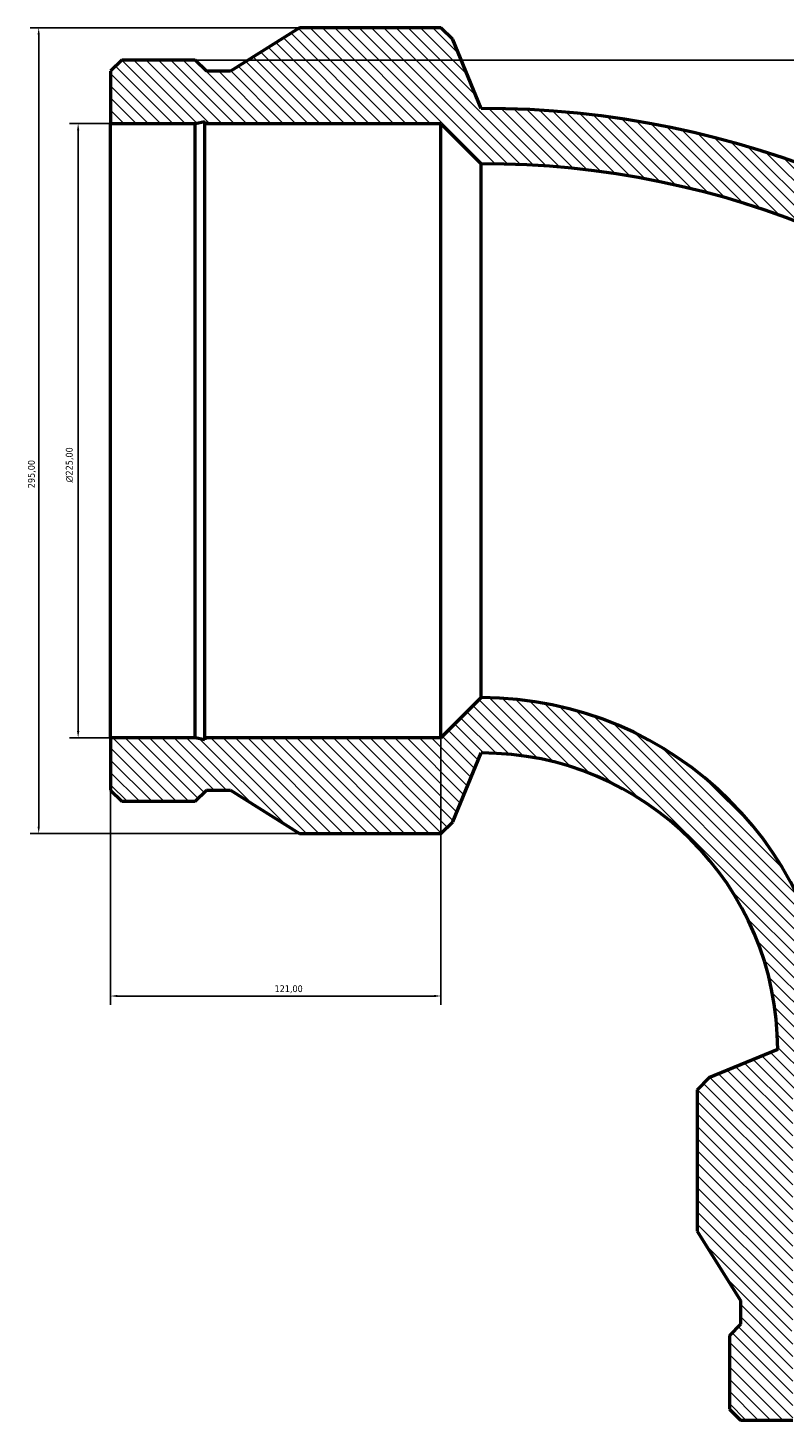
# Model space of a CAD drawing. Header units: millimetres. Extents: x -682 to 1610, y -427 to 1333.
# Tile 2 of 7: x -682 to -405, y 823 to 1333. Entities that reach past the tile are written whole.
import ezdxf

# ---------------------------------------------------------------- set-up
doc = ezdxf.new("R2010")
doc.units = ezdxf.units.MM
for name, color, linetype, lineweight in [('Dimension (ISO)', 7, 'Continuous', 25), ('Hatch (ISO)', 7, 'Continuous', 18), ('Visible (ISO)', 7, 'Continuous', 50)]:
    doc.layers.add(name, color=color, linetype=linetype, lineweight=lineweight)
doc.styles.add('Note Text (ISO)', font='tahoma.ttf')
doc.dimstyles.new('Default (ISO)', dxfattribs={"dimtxt": 2.5, "dimasz": 2.5, "dimexe": 3.175, "dimexo": 0, "dimgap": 0.762, "dimtad": 1, "dimrnd": 1e-08, "dimzin": 0, "dimtxsty": 'Note Text (ISO)', "dimcen": 0.09, "dimdle": 10, "dimclrd": 256, "dimclre": 256, "dimclrt": 232, "dimazin": 0, "dimtfac": 1.40208, "dimtmove": 0, "dimatfit": 3, "dimfxl": 1, "dimtolj": 1, "dimtzin": 0, "dimlwd": -1, "dimlwe": -1, "dimarcsym": 0})

# ---------------------------------------------------------------- blocks, each defined once
blk = doc.blocks.new('*D7')
at = {"layer": 'Defpoints', "color": 0, "transparency": 16777216}
for p in [(-620.78, 1321.24), (-177, 823.24), (-46.52, 823.24)]:
    blk.add_point(p, dxfattribs=at)
at = {"layer": 'Dimension (ISO)', "transparency": 16777216}
for p, q in [((-620.78, 1321.24), (-43.35, 1321.24)), ((-46.52, 1318.74), (-46.52, 825.74)), ((-177, 823.24), (-43.35, 823.24))]:
    blk.add_line(p, q, dxfattribs=at)
for points in [[(-46.94, 1318.74), (-46.1, 1318.74), (-46.52, 1321.24)], [(-46.94, 825.74), (-46.1, 825.74), (-46.52, 823.24)]]:
    blk.add_solid(points, dxfattribs=at)
at = {"layer": 'Dimension (ISO)', "color": 232, "true_color": 0xca0064, "transparency": 16777216, "insert": (-50.46, 1041.13), "char_height": 2.5, "attachment_point": 1, "rotation": 90, "style": 'Note Text (ISO)'}
blk.add_mtext('\\A1;498,00', dxfattribs=at)
blk = doc.blocks.new('*D8')
at = {"layer": 'Defpoints', "color": 0, "transparency": 16777216}
for p in [(-651.8, 1298.04), (-663.68, 1073.04), (-651.8, 1073.04)]:
    blk.add_point(p, dxfattribs=at)
at = {"layer": 'Dimension (ISO)', "transparency": 16777216}
for p, q in [((-651.8, 1298.04), (-666.86, 1298.04)), ((-663.68, 1295.54), (-663.68, 1075.54)), ((-651.8, 1073.04), (-666.86, 1073.04))]:
    blk.add_line(p, q, dxfattribs=at)
for points in [[(-664.1, 1295.54), (-663.26, 1295.54), (-663.68, 1298.04)], [(-664.1, 1075.54), (-663.26, 1075.54), (-663.68, 1073.04)]]:
    blk.add_solid(points, dxfattribs=at)
at = {"layer": 'Dimension (ISO)', "color": 232, "true_color": 0xca0064, "transparency": 16777216, "insert": (-668.2, 1166.55), "char_height": 2.5, "attachment_point": 1, "rotation": 90, "style": 'Note Text (ISO)'}
blk.add_mtext('\\A1;\\fAIGDT|b0|i0;\\H2.5000;\\ln\\fTahoma|b0|i0;\\H2.5000;225,00', dxfattribs=at)
blk = doc.blocks.new('*D9')
at = {"layer": 'Defpoints', "color": 0, "transparency": 16777216}
for p in [(-582.6, 1333.04), (-678.12, 1038.04), (-582.6, 1038.04)]:
    blk.add_point(p, dxfattribs=at)
at = {"layer": 'Dimension (ISO)', "transparency": 16777216}
for p, q in [((-582.6, 1333.04), (-681.3, 1333.04)), ((-678.12, 1330.54), (-678.12, 1040.54)), ((-582.6, 1038.04), (-681.3, 1038.04))]:
    blk.add_line(p, q, dxfattribs=at)
for points in [[(-678.54, 1330.54), (-677.71, 1330.54), (-678.12, 1333.04)], [(-678.54, 1040.54), (-677.71, 1040.54), (-678.12, 1038.04)]]:
    blk.add_solid(points, dxfattribs=at)
at = {"layer": 'Dimension (ISO)', "color": 232, "true_color": 0xca0064, "transparency": 16777216, "insert": (-682.06, 1164.49), "char_height": 2.5, "attachment_point": 1, "rotation": 90, "style": 'Note Text (ISO)'}
blk.add_mtext('\\A1;295,00', dxfattribs=at)
blk = doc.blocks.new('*D10')
at = {"layer": 'Defpoints', "color": 0, "transparency": 16777216}
for p in [(-651.8, 1073.04), (-530.8, 1073.04), (-530.8, 978.54)]:
    blk.add_point(p, dxfattribs=at)
at = {"layer": 'Dimension (ISO)', "transparency": 16777216}
for p, q in [((-651.8, 1073.04), (-651.8, 975.37)), ((-530.8, 1073.04), (-530.8, 975.37)), ((-649.3, 978.54), (-533.3, 978.54))]:
    blk.add_line(p, q, dxfattribs=at)
for points in [[(-649.3, 978.96), (-649.3, 978.13), (-651.8, 978.54)], [(-533.3, 978.96), (-533.3, 978.13), (-530.8, 978.54)]]:
    blk.add_solid(points, dxfattribs=at)
at = {"layer": 'Dimension (ISO)', "color": 232, "true_color": 0xca0064, "transparency": 16777216, "insert": (-591.75, 982.48), "char_height": 2.5, "attachment_point": 1, "style": 'Note Text (ISO)'}
blk.add_mtext('\\A1;121,00', dxfattribs=at)

msp = doc.modelspace()

# ---------------------------------------------------------------- hatches: boundary and pattern name
at = {"layer": 'Hatch (ISO)'}
h = msp.add_hatch(dxfattribs=at)
h.set_pattern_fill('ANSI31', color=256, scale=25.4, angle=90, style=0)
h.set_pattern_definition([(135, (0, 0), (-2.245064, -2.245064), [])])
edge = h.paths.add_edge_path()
edge.add_line((-421.124, 823.242), (-401.995, 823.242))
edge.add_line((-401.995, 823.242), (-401.995, 854.261))
edge.add_line((-401.995, 854.261), (-402.745, 857.787))
edge.add_line((-402.745, 857.787), (-401.995, 857.787))
edge.add_line((-401.995, 857.787), (-401.995, 944.242))
edge.add_line((-401.995, 944.242), (-387.245, 958.992))
edge.add_ellipse((-516.045, 958.992), major_axis=(128.8, 0), ratio=1, start_angle=0, end_angle=90)
edge.add_line((-516.045, 1087.792), (-530.795, 1073.042))
edge.add_line((-530.795, 1073.042), (-617.25, 1073.042))
edge.add_line((-617.25, 1073.042), (-617.25, 1072.293))
edge.add_line((-617.25, 1072.293), (-620.776, 1073.042))
edge.add_line((-620.776, 1073.042), (-651.795, 1073.042))
edge.add_line((-651.795, 1073.042), (-651.795, 1053.913))
edge.add_line((-651.795, 1053.913), (-647.724, 1049.842))
edge.add_line((-647.724, 1049.842), (-620.776, 1049.842))
edge.add_line((-620.776, 1049.842), (-616.705, 1053.913))
edge.add_line((-616.705, 1053.913), (-607.933, 1053.913))
edge.add_line((-607.933, 1053.913), (-582.595, 1038.042))
edge.add_line((-582.595, 1038.042), (-530.795, 1038.042))
edge.add_line((-530.795, 1038.042), (-526.475, 1042.362))
edge.add_line((-526.475, 1042.362), (-516.045, 1067.542))
edge.add_ellipse((-516.045, 958.992), major_axis=(0, 108.55), ratio=1, start_angle=270, end_angle=360, ccw=False)
edge.add_line((-407.495, 958.992), (-432.675, 948.562))
edge.add_line((-432.675, 948.562), (-436.995, 944.242))
edge.add_line((-436.995, 944.242), (-436.995, 892.442))
edge.add_line((-436.995, 892.442), (-421.124, 867.104))
edge.add_line((-421.124, 867.104), (-421.124, 858.332))
edge.add_line((-421.124, 858.332), (-425.195, 854.261))
edge.add_line((-425.195, 854.261), (-425.195, 827.313))
edge.add_line((-425.195, 827.313), (-421.124, 823.242))
edge = h.paths.add_edge_path()
edge.add_line((-176.995, 823.242), (-157.866, 823.242))
edge.add_line((-157.866, 823.242), (-153.795, 827.313))
edge.add_line((-153.795, 827.313), (-153.795, 854.261))
edge.add_line((-153.795, 854.261), (-157.866, 858.332))
edge.add_line((-157.866, 858.332), (-157.866, 867.104))
edge.add_line((-157.866, 867.104), (-141.995, 892.442))
edge.add_line((-141.995, 892.442), (-141.995, 944.242))
edge.add_line((-141.995, 944.242), (-146.315, 948.562))
edge.add_line((-146.315, 948.562), (-171.495, 958.992))
edge.add_ellipse((-516.045, 958.992), major_axis=(344.55, 0), ratio=1, start_angle=0, end_angle=90)
edge.add_line((-516.045, 1303.542), (-526.475, 1328.722))
edge.add_line((-526.475, 1328.722), (-530.795, 1333.042))
edge.add_line((-530.795, 1333.042), (-582.595, 1333.042))
edge.add_line((-582.595, 1333.042), (-607.933, 1317.171))
edge.add_line((-607.933, 1317.171), (-616.705, 1317.171))
edge.add_line((-616.705, 1317.171), (-620.776, 1321.242))
edge.add_line((-620.776, 1321.242), (-647.724, 1321.242))
edge.add_line((-647.724, 1321.242), (-651.795, 1317.171))
edge.add_line((-651.795, 1317.171), (-651.795, 1298.042))
edge.add_line((-651.795, 1298.042), (-620.776, 1298.042))
edge.add_line((-620.776, 1298.042), (-617.25, 1298.791))
edge.add_line((-617.25, 1298.791), (-617.25, 1298.042))
edge.add_line((-617.25, 1298.042), (-530.795, 1298.042))
edge.add_line((-530.795, 1298.042), (-516.045, 1283.292))
edge.add_ellipse((-516.045, 958.992), major_axis=(0, 324.3), ratio=1, start_angle=270, end_angle=360, ccw=False)
edge.add_line((-191.745, 958.992), (-176.995, 944.242))
edge.add_line((-176.995, 944.242), (-176.995, 857.787))
edge.add_line((-176.995, 857.787), (-176.246, 857.787))
edge.add_line((-176.246, 857.787), (-176.995, 854.261))
edge.add_line((-176.995, 854.261), (-176.995, 823.242))

# ---------------------------------------------------------------- linework, layer by layer
at = {"layer": 'Visible (ISO)'}
for p, q in [((-582.595, 1333.042), (-607.933, 1317.171)), ((-530.795, 1333.042), (-582.595, 1333.042)), ((-526.475, 1328.722), (-530.795, 1333.042)), ((-516.045, 1303.542), (-526.475, 1328.722)), ((-647.724, 1321.242), (-651.795, 1317.171)), ((-620.776, 1321.242), (-647.724, 1321.242)), ((-616.705, 1317.171), (-620.776, 1321.242)), ((-651.795, 1317.171), (-651.795, 1298.042)), ((-607.933, 1317.171), (-616.705, 1317.171)), ((-651.795, 1298.042), (-620.776, 1298.042)), ((-651.795, 1073.042), (-651.795, 1298.042)), ((-620.776, 1298.042), (-617.25, 1298.791)), ((-620.776, 1073.042), (-620.776, 1298.042)), ((-617.25, 1298.791), (-617.25, 1298.042)), ((-617.25, 1298.042), (-530.795, 1298.042)), ((-617.25, 1073.042), (-617.25, 1298.042)), ((-530.795, 1298.042), (-516.045, 1283.292)), ((-530.795, 1073.042), (-530.795, 1298.042)), ((-516.045, 1087.792), (-516.045, 1283.292)), ((-516.045, 1087.792), (-530.795, 1073.042)), ((-620.776, 1073.042), (-651.795, 1073.042)), ((-651.795, 1073.042), (-651.795, 1053.913)), ((-617.25, 1072.293), (-620.776, 1073.042)), ((-530.795, 1073.042), (-617.25, 1073.042)), ((-617.25, 1073.042), (-617.25, 1072.293)), ((-526.475, 1042.362), (-516.045, 1067.542)), ((-651.795, 1053.913), (-647.724, 1049.842)), ((-620.776, 1049.842), (-616.705, 1053.913)), ((-616.705, 1053.913), (-607.933, 1053.913)), ((-607.933, 1053.913), (-582.595, 1038.042)), ((-647.724, 1049.842), (-620.776, 1049.842)), ((-530.795, 1038.042), (-526.475, 1042.362)), ((-582.595, 1038.042), (-530.795, 1038.042)), ((-407.495, 958.992), (-432.675, 948.562)), ((-432.675, 948.562), (-436.995, 944.242)), ((-436.995, 944.242), (-436.995, 892.442)), ((-436.995, 892.442), (-421.124, 867.104)), ((-421.124, 867.104), (-421.124, 858.332)), ((-421.124, 858.332), (-425.195, 854.261)), ((-425.195, 854.261), (-425.195, 827.313)), ((-425.195, 827.313), (-421.124, 823.242)), ((-421.124, 823.242), (-401.995, 823.242))]:
    msp.add_line(p, q, dxfattribs=at)
for radius in [344.55, 324.3, 128.8, 108.55]:
    msp.add_arc((-516.045, 958.992), radius, 0, 90, dxfattribs=at)

# ---------------------------------------------------------------- dimensions: what is measured, and where the dimension line sits
at = {"layer": 'Dimension (ISO)'}
for base, p1, p2, angle, picture, middle in [((-678.123, 1038.042), (-582.595, 1333.042), (-582.595, 1038.042), 90, '*D9', (-678.123, 1169.542)), ((-46.52, 823.242), (-620.776, 1321.242), (-176.995, 823.242), 270, '*D7', (-46.52, 1046.242)), ((-530.795, 978.542), (-651.795, 1073.042), (-530.795, 1073.042), 180, '*D10', (-586.795, 978.542))]:
    dim = msp.add_linear_dim(base=base, p1=p1, p2=p2, angle=angle, dimstyle='Default (ISO)', override={"dimdec": 2, "dimtp": 0, "dimtm": 0, "dimtdec": 2, "dimtofl": 0, "dimatfit": 1}, dxfattribs=at)
    dim.commit()
    dim.dimension.update_dxf_attribs({"geometry": picture, "text_midpoint": middle, "dimtype": 160})
dim = msp.add_linear_dim(base=(-663.681, 1073.042), p1=(-651.795, 1298.042), p2=(-651.795, 1073.042), angle=90, text='\\fAIGDT|b0|i0;\\H2.5000;\\ln\\fTahoma|b0|i0;\\H2.5000;<>', dimstyle='Default (ISO)', override={"dimdec": 2, "dimtp": 0, "dimtm": 0, "dimtdec": 2, "dimtofl": 0, "dimatfit": 1}, dxfattribs=at)
dim.commit()
dim.dimension.update_dxf_attribs({"geometry": '*D8', "text_midpoint": (-663.681, 1173.042), "dimtype": 160})

doc.saveas('drawing.dxf')
